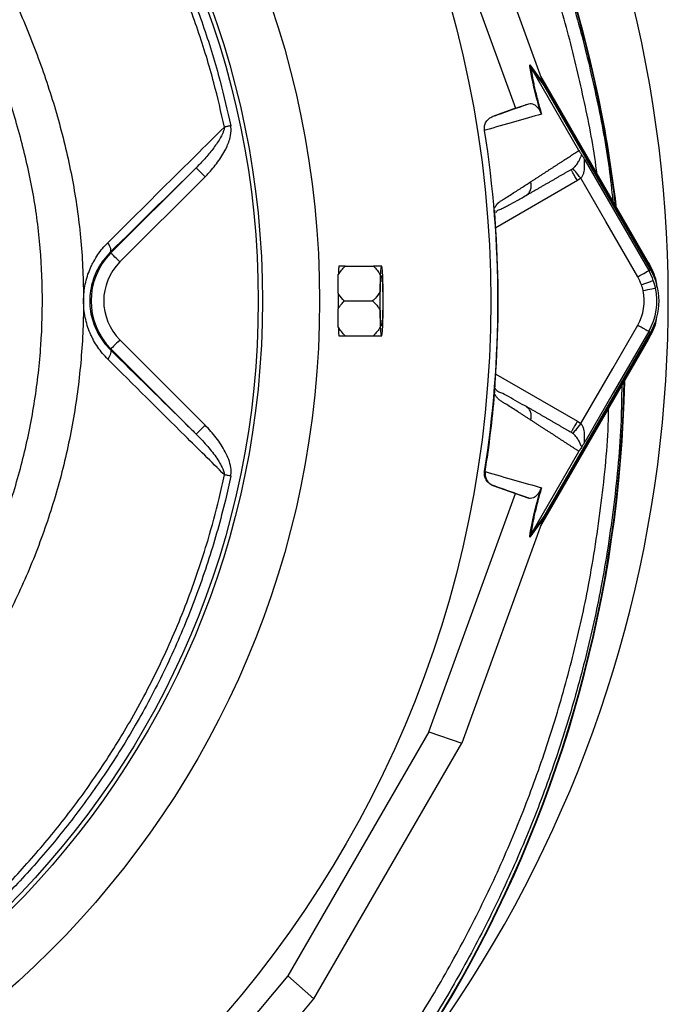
# Model space of a CAD drawing. Header units: millimetres. Extents: x 1190 to 1790, y 1177 to 1877.
# Tile 10 of 13: x 1637 to 1790, y 1411 to 1644. Entities that reach past the tile are written whole.
import ezdxf

# ---------------------------------------------------------------- set-up
doc = ezdxf.new("R2010")
doc.units = ezdxf.units.MM

msp = doc.modelspace()

# ---------------------------------------------------------------- linework, layer by layer
at = {"color": 7, "linetype": 'Continuous', "lineweight": 25}
for p, q in [((1760.38, 1629.2), (1741.2, 1682)), ((1733.43, 1679.37), (1753.91, 1622.97)), ((1757.29, 1633.25), (1760.48, 1628.91)), ((1760.73, 1628.39), (1757.54, 1632.72)), ((1768.94, 1612.98), (1757.55, 1632.71)), ((1759.86, 1630.62), (1785.33, 1586.5)), ((1760.27, 1629.49), (1785.15, 1586.4)), ((1785.88, 1584.82), (1760.73, 1628.39)), ((1773.44, 1625.64), (1773.57, 1625.67)), ((1753.91, 1622.97), (1748.56, 1621.03)), ((1753.91, 1622.97), (1757.1, 1624.05)), ((1748.56, 1621.03), (1748.68, 1621.07)), ((1746.76, 1617.79), (1746.62, 1617.74)), ((1658.23, 1588.72), (1678.38, 1608.87)), ((1680.5, 1606.75), (1660.35, 1586.6)), ((1769.39, 1606.4), (1768.57, 1605.84)), ((1756.28, 1602.21), (1756.62, 1602.49)), ((1749.03, 1598.79), (1749.03, 1598.87)), ((1658.06, 1588.89), (1658.23, 1588.72)), ((1713.66, 1585.6), (1720.37, 1585.6)), ((1722.35, 1585.6), (1722.12, 1585.6)), ((1785.33, 1586.5), (1785.15, 1586.4)), ((1785.45, 1584.57), (1785.88, 1584.82)), ((1721.95, 1583.51), (1721.84, 1579.46)), ((1722.64, 1579.46), (1722.52, 1583.51)), ((1713.43, 1577.37), (1720.14, 1577.37)), ((1721.84, 1575.28), (1721.95, 1571.24)), ((1722.52, 1571.24), (1722.64, 1575.28)), ((1713.66, 1569.15), (1720.37, 1569.15)), ((1722.12, 1569.15), (1722.35, 1569.15)), ((1785.33, 1568.24), (1759.86, 1524.13)), ((1785.15, 1568.35), (1760.27, 1525.26)), ((1760.73, 1526.35), (1785.88, 1569.92)), ((1785.33, 1568.24), (1785.15, 1568.35)), ((1785.45, 1570.17), (1785.88, 1569.92)), ((1658.06, 1565.86), (1658.23, 1566.02)), ((1678.41, 1545.85), (1658.23, 1566.02)), ((1660.35, 1568.14), (1680.53, 1547.97)), ((1749.03, 1555.87), (1749.03, 1555.96)), ((1756.62, 1552.25), (1756.28, 1552.54)), ((1768.57, 1548.9), (1769.39, 1548.34)), ((1757.55, 1522.03), (1768.94, 1541.77)), ((1746.62, 1537), (1746.76, 1536.96)), ((1748.68, 1533.68), (1748.56, 1533.71)), ((1748.56, 1533.71), (1753.91, 1531.77)), ((1733.43, 1475.38), (1753.91, 1531.77)), ((1753.91, 1531.77), (1757.1, 1530.69)), ((1757.54, 1522.02), (1760.73, 1526.35)), ((1760.38, 1525.54), (1741.2, 1472.74)), ((1760.48, 1525.83), (1757.29, 1521.5)), ((1733.43, 1475.38), (1700.08, 1417.63)), ((1733.43, 1475.38), (1741.2, 1472.74)), ((1706.25, 1412.21), (1741.2, 1472.74)), ((1700.08, 1417.63), (1661.49, 1371.69)), ((1700.08, 1417.63), (1706.25, 1412.21)), ((1670.12, 1369.2), (1706.25, 1412.21))]:
    msp.add_line(p, q, dxfattribs=at)
at = {"color": 8, "linetype": 'Continuous', "lineweight": 25}
for p, q in [((1768.57, 1605.84), (1749.26, 1594.69)), ((1749.26, 1560.06), (1768.57, 1548.9))]:
    msp.add_line(p, q, dxfattribs=at)
at = {"color": 7, "linetype": 'Continuous', "lineweight": 25, "flags": 128}
for points in [[(1686.57, 1618.83), (1686.38, 1618.79), (1686.18, 1618.75), (1685.99, 1618.71), (1685.8, 1618.67), (1685.61, 1618.63), (1685.43, 1618.59), (1685.25, 1618.55), (1685.08, 1618.52)], [(1770.42, 1610.61), (1778.84, 1596.03), (1785.45, 1584.57)], [(1680.5, 1606.75), (1680.09, 1607.16), (1679.7, 1607.56), (1679.34, 1607.92), (1679.02, 1608.24), (1678.75, 1608.5), (1678.55, 1608.7), (1678.43, 1608.83), (1678.38, 1608.87)], [(1769.39, 1606.4), (1769.03, 1606.84), (1768.69, 1607.27), (1768.37, 1607.67), (1768.09, 1608.02), (1767.85, 1608.31), (1767.67, 1608.53), (1767.56, 1608.67), (1767.51, 1608.73)], [(1782.86, 1583.07), (1775.32, 1596.14), (1769.39, 1606.4)], [(1658.06, 1588.89), (1658.17, 1589.05), (1658.22, 1589.26), (1658.22, 1589.51), (1658.17, 1589.79), (1658.06, 1590.11), (1657.91, 1590.44), (1657.71, 1590.79), (1657.47, 1591.14)], [(1660.35, 1586.6), (1659.94, 1587.01), (1659.55, 1587.4), (1659.18, 1587.77), (1658.86, 1588.09), (1658.6, 1588.35), (1658.4, 1588.55), (1658.28, 1588.68), (1658.23, 1588.72)], [(1782.86, 1583.07), (1783.35, 1583.36), (1783.83, 1583.64), (1784.27, 1583.89), (1784.66, 1584.12), (1784.99, 1584.3), (1785.23, 1584.44), (1785.39, 1584.54), (1785.45, 1584.57)], [(1785.15, 1586.4), (1786.2, 1584.28), (1786.26, 1584.11)], [(1721.95, 1577.37), (1721.95, 1578.82), (1721.98, 1580.18), (1722.02, 1581.38), (1722.07, 1582.35), (1722.13, 1583.03), (1722.2, 1583.38), (1722.27, 1583.38), (1722.34, 1583.03), (1722.4, 1582.35), (1722.45, 1581.38), (1722.49, 1580.18), (1722.52, 1578.82), (1722.53, 1577.37), (1722.52, 1575.92), (1722.49, 1574.56), (1722.45, 1573.36), (1722.4, 1572.39), (1722.34, 1571.72), (1722.27, 1571.37), (1722.2, 1571.37), (1722.13, 1571.72), (1722.07, 1572.39), (1722.02, 1573.36), (1721.98, 1574.56), (1721.95, 1575.92), (1721.95, 1577.37)], [(1783.72, 1581.22), (1784.26, 1581.41), (1784.78, 1581.6), (1785.26, 1581.77), (1785.68, 1581.92), (1786.03, 1582.05), (1786.3, 1582.14), (1786.47, 1582.2), (1786.54, 1582.23)], [(1784.12, 1579.81), (1784.68, 1579.93), (1785.22, 1580.05), (1785.72, 1580.16), (1786.16, 1580.25), (1786.52, 1580.33), (1786.8, 1580.39), (1786.98, 1580.43), (1787.05, 1580.45)], [(1769.39, 1548.34), (1776.93, 1561.41), (1782.86, 1571.67)], [(1786.26, 1570.63), (1786.2, 1570.46), (1785.15, 1568.35)], [(1785.45, 1570.17), (1777.04, 1555.59), (1770.42, 1544.13)], [(1658.06, 1565.86), (1658.17, 1565.69), (1658.22, 1565.48), (1658.22, 1565.23), (1658.16, 1564.95), (1658.06, 1564.64), (1657.91, 1564.31), (1657.71, 1563.96), (1657.47, 1563.61)], [(1660.35, 1568.14), (1659.94, 1567.73), (1659.55, 1567.34), (1659.18, 1566.98), (1658.86, 1566.66), (1658.6, 1566.39), (1658.4, 1566.19), (1658.28, 1566.07), (1658.23, 1566.02)], [(1680.53, 1547.97), (1680.12, 1547.56), (1679.72, 1547.16), (1679.36, 1546.8), (1679.04, 1546.48), (1678.78, 1546.22), (1678.58, 1546.02), (1678.45, 1545.89), (1678.41, 1545.85)], [(1769.39, 1548.34), (1769.03, 1547.9), (1768.69, 1547.47), (1768.37, 1547.08), (1768.09, 1546.73), (1767.85, 1546.44), (1767.67, 1546.21), (1767.56, 1546.07), (1767.51, 1546.01)], [(1686.58, 1535.92), (1686.38, 1535.96), (1686.19, 1536), (1685.99, 1536.04), (1685.8, 1536.08), (1685.61, 1536.12), (1685.43, 1536.16), (1685.25, 1536.2), (1685.08, 1536.23)]]:
    msp.add_lwpolyline(points, dxfattribs=at)
at = {"color": 7, "linetype": 'Continuous', "lineweight": 25}
for radius in [258.01, 217.51, 204, 203]:
    msp.add_circle((1490.08, 1577.37), radius, dxfattribs=at)
for centre, radius, start, end in [((1490.08, 1577.37), 300, 22.5, 252.1641), ((1500.08, 1568.98), 279.3, 11.7104, 53.6009), ((1500.08, 1568.98), 279.17, 11.7104, 53.5413), ((1490.08, 1577.37), 300, 320.7581, 22.5), ((1478.54, 1564.51), 301.17, 6.8151, 11.7104), ((1478.54, 1564.51), 301.3, 6.7566, 11.7104), ((1490.08, 1577.37), 259.7, 351.0565, 8.9435), ((1669.58, 1577.37), 16.05, 135, 225), ((1669.58, 1577.37), 13.05, 135, 225), ((1716.59, 1584.85), 4.52, 170.4348, 171.1691), ((1743.2, 1582.79), 21.26, 172.4156, 178.0704), ((1701.28, 1582.79), 21.25, 1.9282, 7.585), ((1772.98, 1577.37), 14.4, 19.7042, 30), ((1772.98, 1577.37), 14.9, 330, 30), ((1772.98, 1577.37), 11.4, 19.7042, 30), ((1772.98, 1577.37), 14.4, 12.3248, 19.7042), ((1772.98, 1577.37), 11.4, 12.3248, 19.7042), ((1772.98, 1577.37), 14.4, 330, 12.3248), ((1896.62, 1577.37), 174.8, 179.3148, 180.6852), ((1547.67, 1577.37), 174.98, 359.3155, 0.6845), ((1772.98, 1577.37), 11.4, 330, 12.3248), ((1743.2, 1571.95), 21.26, 181.9296, 187.5844), ((1701.28, 1571.95), 21.25, 352.415, 358.0718), ((1716.59, 1569.9), 4.52, 188.8309, 189.5652), ((1478.54, 1564.51), 301.17, 302.5259, 358.7768), ((1478.54, 1564.51), 301.3, 302.5259, 358.8214)]:
    msp.add_arc(centre, radius, start, end, dxfattribs=at)
for centre, major_axis, ratio, start_param, end_param in [((1761.14, 1627.88), (-5.92, 16.23), 0.015428, 1.483174, 1.50138), ((1489.56, 1583.56), (-18.46, 221.78), 0.999611, 4.609878, 4.629659), ((1489.56, 1571.18), (18.46, 221.78), 0.999611, 4.795119, 4.8149), ((1761.14, 1526.87), (5.92, 16.23), 0.015428, 1.640213, 1.658419)]:
    msp.add_ellipse(centre, major_axis=major_axis, ratio=ratio, start_param=start_param, end_param=end_param, dxfattribs=at)
at = {"color": 8, "linetype": 'Continuous', "lineweight": 25}
for points, knots in [([(1666.41, 1792.48), (1668.76, 1790.78), (1676.19, 1785.37), (1687.89, 1775.18), (1701.45, 1762.03), (1714.05, 1747.97), (1725.18, 1733.75), (1734.9, 1719.52), (1743.37, 1705.42), (1750.34, 1692.07), (1756.04, 1679.65), (1760.66, 1668.27), (1765.25, 1655.4), (1769.57, 1640.97), (1773.3, 1624.97), (1775.83, 1611.63), (1776.68, 1603.6), (1776.96, 1601.01)], [0, 0, 0, 0, 0.038254, 0.12126, 0.204364, 0.287372, 0.370095, 0.44236, 0.514689, 0.586954, 0.640906, 0.69491, 0.748915, 0.821145, 0.89344, 0.965679, 1, 1, 1, 1]), ([(1773.19, 1607.53), (1773.16, 1607.79), (1772.52, 1613.44), (1770.32, 1624.35), (1766.68, 1640.19), (1762.39, 1654.47), (1757.86, 1667.2), (1753.28, 1678.46), (1747.65, 1690.75), (1740.75, 1703.95), (1732.38, 1717.9), (1722.76, 1731.98), (1711.75, 1746.04), (1699.3, 1759.96), (1685.85, 1772.93), (1676.09, 1781.6), (1670.63, 1785.63), (1670.17, 1785.97)], [0, 0, 0, 0, 0.003754, 0.080746, 0.157797, 0.23478, 0.292322, 0.349863, 0.407349, 0.484342, 0.561403, 0.638396, 0.726535, 0.814977, 0.90352, 0.99196, 1, 1, 1, 1]), ([(1588.83, 1460.68), (1589.97, 1461.63), (1594.39, 1465.34), (1601.36, 1472.62), (1609.66, 1482.4), (1617.13, 1492.95), (1623.74, 1504.17), (1629.44, 1516), (1634.14, 1528.25), (1637.8, 1540.86), (1640.37, 1553.75), (1641.84, 1566.84), (1642.19, 1580.01), (1641.4, 1593.07), (1639.4, 1605.94), (1636.31, 1618.53), (1632.28, 1630.86), (1627.26, 1643.35), (1621.23, 1655.94), (1614.07, 1668.52), (1606.04, 1680.56), (1597.35, 1691.79), (1588.03, 1702.17), (1578.19, 1711.71), (1567.7, 1720.57), (1556.63, 1728.65), (1546.29, 1735.17), (1536.82, 1740.24), (1528.32, 1743.97), (1519.55, 1747.01), (1513.13, 1748.63), (1509.68, 1749.28), (1509.25, 1749.36)], [0, 0, 0, 0, 0.012243, 0.047476, 0.082711, 0.117826, 0.153727, 0.189755, 0.225782, 0.261682, 0.297697, 0.333847, 0.369988, 0.405992, 0.441442, 0.477007, 0.512617, 0.548131, 0.58774, 0.627448, 0.667153, 0.706756, 0.744251, 0.781886, 0.819565, 0.857192, 0.89468, 0.920099, 0.945599, 0.971072, 0.996452, 1, 1, 1, 1]), ([(1586.34, 1715.52), (1589.45, 1712.66), (1595.66, 1706.92), (1604.78, 1696.99), (1613.72, 1685.85), (1622.23, 1673.39), (1629.81, 1660.33), (1636.2, 1647.18), (1641.5, 1634.05), (1645.74, 1621.02), (1648.98, 1607.71), (1651.08, 1594.08), (1651.92, 1580.21), (1651.56, 1566.2), (1649.99, 1552.27), (1647.26, 1538.57), (1643.37, 1525.18), (1638.38, 1512.17), (1632.32, 1499.61), (1625.29, 1487.71), (1617.34, 1476.53), (1608.55, 1466.11), (1599.04, 1456.44), (1592.09, 1450.72), (1588.65, 1447.89)], [0, 0, 0, 0, 0.041388, 0.082778, 0.131939, 0.181238, 0.230544, 0.279714, 0.324365, 0.369142, 0.413871, 0.458456, 0.504049, 0.549815, 0.595591, 0.641196, 0.686556, 0.732077, 0.777599, 0.822959, 0.867334, 0.91186, 0.956385, 1, 1, 1, 1]), ([(1756.62, 1602.49), (1756.75, 1602.59), (1757.13, 1602.87), (1757.52, 1603.62), (1757.72, 1604.59), (1757.59, 1605.24), (1757.52, 1605.56)], [0, 0, 0, 0, 0.140588, 0.432388, 0.724184, 1, 1, 1, 1]), ([(1779.06, 1557.37), (1779.03, 1554.61), (1778.92, 1545.19), (1777.36, 1529.19), (1774.54, 1510.55), (1770.71, 1493.2), (1766.24, 1477.12), (1760.88, 1461.27), (1754.62, 1445.72), (1747.5, 1430.49), (1739.54, 1415.67), (1730.77, 1401.3), (1721.21, 1387.42), (1710.58, 1373.69), (1698.83, 1360.23), (1685.92, 1347.13), (1672.24, 1334.86), (1657.92, 1323.41), (1647.84, 1316.56), (1642.82, 1313.15)], [0, 0, 0, 0, 0.0285087, 0.0971446, 0.1655486, 0.2229034, 0.2803029, 0.3376589, 0.395409, 0.4532041, 0.5109554, 0.5688687, 0.6268263, 0.6847385, 0.7478486, 0.811076, 0.8743028, 0.9374119, 1, 1, 1, 1]), ([(1641.19, 1315.63), (1641.19, 1315.63), (1646.57, 1318.32), (1655.96, 1326.12), (1670.37, 1337.04), (1683.86, 1349.31), (1696.65, 1362.24), (1708.29, 1375.58), (1718.81, 1389.17), (1728.27, 1402.92), (1736.96, 1417.15), (1744.84, 1431.83), (1751.89, 1446.9), (1758.08, 1462.31), (1763.39, 1478), (1767.81, 1493.92), (1771.6, 1511.1), (1774.36, 1529.55), (1775.83, 1543.58), (1775.95, 1551.09), (1775.96, 1552.01)], [0, 0, 0, 0, 0, 0.063786, 0.128113, 0.19256, 0.257007, 0.321335, 0.380369, 0.439449, 0.498484, 0.557352, 0.616264, 0.675131, 0.73359, 0.792094, 0.850552, 0.920259, 0.990203, 1, 1, 1, 1]), ([(1757.52, 1549.18), (1757.59, 1549.5), (1757.72, 1550.15), (1757.52, 1551.13), (1757.13, 1551.87), (1756.75, 1552.16), (1756.62, 1552.25)], [0, 0, 0, 0, 0.2758161, 0.5676125, 0.8594122, 1, 1, 1, 1])]:
    msp.add_open_spline(points, degree=3, knots=knots, dxfattribs=at)
at = {"color": 7, "linetype": 'Continuous', "lineweight": 25}
for points, knots in [([(1624.2, 1726.97), (1625.66, 1725.63), (1630.66, 1721.05), (1638.73, 1712.73), (1648.03, 1701.72), (1656.52, 1690.08), (1663.94, 1678.23), (1670.32, 1666.27), (1675.74, 1654.28), (1680.36, 1641.98), (1684, 1630.14), (1685.77, 1622.35), (1686.57, 1618.83)], [0, 0, 0, 0, 0.046958, 0.160218, 0.273767, 0.387315, 0.500574, 0.603978, 0.707603, 0.811228, 0.914632, 1, 1, 1, 1]), ([(1685.08, 1618.52), (1684.29, 1622.01), (1682.53, 1629.74), (1678.92, 1641.48), (1674.32, 1653.7), (1668.94, 1665.59), (1662.35, 1677.91), (1654.38, 1690.5), (1644.89, 1703.16), (1635.77, 1713.5), (1628.37, 1720.9), (1624.53, 1724.4), (1623.07, 1725.72)], [0, 0, 0, 0, 0.085386, 0.188809, 0.292454, 0.396099, 0.499522, 0.625036, 0.75075, 0.876265, 0.953065, 1, 1, 1, 1]), ([(1759.85, 1622.03), (1759.59, 1622.95), (1759.05, 1624.87), (1758.41, 1627.42), (1757.9, 1629.69), (1757.52, 1631.65), (1757.37, 1632.71), (1757.29, 1633.25)], [0, 0, 0, 0, 0.187636, 0.39078, 0.596856, 0.797667, 1, 1, 1, 1]), ([(1757.29, 1633.25), (1757.29, 1633.24), (1757.36, 1633.06), (1757.45, 1632.89), (1757.54, 1632.72)], [0, 0, 0, 0, 0.023776, 1, 1, 1, 1]), ([(1757.55, 1632.71), (1757.62, 1632.09), (1757.73, 1631.4), (1757.93, 1630.26), (1758.01, 1629.86), (1758.18, 1629.02), (1758.28, 1628.57), (1758.58, 1627.19), (1758.83, 1626.19), (1759.39, 1624.02), (1759.71, 1622.85), (1760.08, 1621.58)], [0, 0, 0, 0, 0.25, 0.25, 0.375, 0.375, 0.5, 0.5, 0.75, 0.75, 1, 1, 1, 1]), ([(1757.1, 1624.05), (1757.28, 1624.09), (1757.63, 1624.15), (1758.19, 1623.97), (1758.68, 1623.65), (1759.04, 1623.31), (1759.3, 1623), (1759.52, 1622.67), (1759.69, 1622.41), (1759.82, 1622.09), (1759.85, 1622.03)], [0, 0, 0, 0, 0.276314, 0.544227, 0.717559, 0.828271, 0.898432, 0.942707, 0.987325, 1, 1, 1, 1]), ([(1748.68, 1621.07), (1749.08, 1621.21), (1751.56, 1622.09), (1754.37, 1623.09), (1756.67, 1623.9), (1757.1, 1624.05)], [0, 0, 0, 0, 0.133372, 0.835603, 1, 1, 1, 1]), ([(1746.62, 1617.74), (1746.57, 1618.09), (1746.57, 1618.43), (1746.7, 1619.12), (1746.82, 1619.44), (1747.09, 1619.89), (1747.19, 1620.03), (1747.41, 1620.29), (1747.54, 1620.41), (1747.94, 1620.74), (1748.23, 1620.91), (1748.56, 1621.03)], [0, 0, 0, 0, 0.25, 0.25, 0.5, 0.5, 0.625, 0.625, 0.75, 0.75, 1, 1, 1, 1]), ([(1760.08, 1621.58), (1758.06, 1621), (1755.95, 1620.4), (1751.51, 1619.13), (1749.19, 1618.47), (1746.76, 1617.77)], [0, 0, 0, 0, 0.5, 0.5, 1, 1, 1, 1]), ([(1657.47, 1591.14), (1662.11, 1595.75), (1666.72, 1600.33), (1675.92, 1609.45), (1680.51, 1613.99), (1685.08, 1618.52)], [0, 0, 0, 0, 0.5, 0.5, 1, 1, 1, 1]), ([(1685.08, 1618.52), (1685.06, 1618.26), (1685, 1618.02), (1684.86, 1617.54), (1684.77, 1617.31), (1684.48, 1616.63), (1684.24, 1616.19), (1683.49, 1614.9), (1682.92, 1614.09), (1681.72, 1612.52), (1681.08, 1611.76), (1679.77, 1610.29), (1679.08, 1609.57), (1678.38, 1608.87)], [0, 0, 0, 0, 0.0625, 0.0625, 0.125, 0.125, 0.25, 0.25, 0.5, 0.5, 0.75, 0.75, 1, 1, 1, 1]), ([(1680.5, 1606.75), (1680.72, 1606.97), (1681.78, 1608.06), (1683.54, 1610.16), (1685.36, 1613.05), (1686.44, 1615.73), (1686.75, 1617.66), (1686.61, 1618.59), (1686.57, 1618.83)], [0, 0, 0, 0, 0.0660944, 0.327344, 0.5880869, 0.7982006, 0.9482835, 1, 1, 1, 1]), ([(1757.52, 1605.56), (1757.72, 1605.69), (1758.12, 1605.94), (1758.7, 1606.32), (1759.29, 1606.7), (1759.86, 1607.08), (1760.44, 1607.45), (1761, 1607.81), (1761.57, 1608.18), (1762.13, 1608.54), (1762.68, 1608.9), (1763.23, 1609.26), (1763.77, 1609.61), (1764.31, 1609.96), (1764.84, 1610.31), (1765.37, 1610.65), (1765.89, 1610.99), (1766.41, 1611.33), (1766.93, 1611.67), (1767.44, 1612), (1767.94, 1612.33), (1768.44, 1612.66), (1768.77, 1612.87), (1768.94, 1612.98)], [0, 0, 0, 0, 0.0453363, 0.0908939, 0.1366742, 0.1826782, 0.2289071, 0.2753619, 0.3220437, 0.3689537, 0.4160929, 0.4634623, 0.5110629, 0.5588958, 0.6069619, 0.6552622, 0.7037976, 0.7525692, 0.8015777, 0.8508242, 0.9003095, 0.9500345, 1, 1, 1, 1]), ([(1768.94, 1612.98), (1769.02, 1612.83), (1769.11, 1612.69), (1769.25, 1612.46), (1769.31, 1612.36), (1769.42, 1612.19), (1769.47, 1612.11), (1769.56, 1611.98), (1769.6, 1611.92), (1769.64, 1611.86)], [0, 0, 0, 0, 0.25, 0.25, 0.5, 0.5, 0.75, 0.75, 1, 1, 1, 1]), ([(1767.51, 1608.73), (1767.7, 1608.89), (1767.86, 1609.04), (1768.16, 1609.36), (1768.29, 1609.52), (1768.63, 1609.98), (1768.81, 1610.27), (1769.11, 1610.82), (1769.23, 1611.08), (1769.44, 1611.53), (1769.54, 1611.73), (1769.64, 1611.86)], [0, 0, 0, 0, 0.125, 0.125, 0.25, 0.25, 0.5, 0.5, 0.75, 0.75, 1, 1, 1, 1]), ([(1770.42, 1610.61), (1770.38, 1610.68), (1770.34, 1610.74), (1770.26, 1610.81), (1770.22, 1610.82), (1770.17, 1610.78), (1770.16, 1610.72), (1770.15, 1610.57), (1770.15, 1610.48), (1770.15, 1610.2), (1770.17, 1609.99), (1770.18, 1609.56), (1770.19, 1609.34), (1770.17, 1608.66), (1770.14, 1608.19), (1769.97, 1607.49), (1769.9, 1607.26), (1769.75, 1606.92), (1769.69, 1606.81), (1769.55, 1606.6), (1769.48, 1606.49), (1769.39, 1606.4)], [0, 0, 0, 0, 0.0625, 0.0625, 0.125, 0.125, 0.1875, 0.1875, 0.25, 0.25, 0.375, 0.375, 0.5, 0.5, 0.75, 0.75, 0.875, 0.875, 0.9375, 0.9375, 1, 1, 1, 1]), ([(1769.64, 1611.86), (1769.68, 1611.8), (1769.73, 1611.73), (1769.84, 1611.57), (1769.9, 1611.47), (1770.03, 1611.25), (1770.11, 1611.13), (1770.26, 1610.88), (1770.34, 1610.74), (1770.42, 1610.61)], [0, 0, 0, 0, 0.25, 0.25, 0.5, 0.5, 0.75, 0.75, 1, 1, 1, 1]), ([(1767.07, 1608.44), (1766.88, 1608.32), (1766.48, 1608.1), (1765.88, 1607.75), (1765.28, 1607.4), (1764.67, 1607.05), (1764.06, 1606.7), (1763.44, 1606.34), (1762.82, 1605.98), (1762.19, 1605.62), (1761.55, 1605.25), (1760.91, 1604.88), (1760.27, 1604.51), (1759.61, 1604.13), (1758.96, 1603.75), (1758.3, 1603.37), (1757.63, 1602.99), (1756.96, 1602.6), (1756.51, 1602.34), (1756.28, 1602.21)], [0, 0, 0, 0, 0.061953, 0.123509, 0.18467, 0.245435, 0.305808, 0.365787, 0.425376, 0.484574, 0.543383, 0.601804, 0.659839, 0.717488, 0.774753, 0.831636, 0.888137, 0.944258, 1, 1, 1, 1]), ([(1768.57, 1605.84), (1768.38, 1606.18), (1768.18, 1606.52), (1767.82, 1607.15), (1767.65, 1607.44), (1767.37, 1607.92), (1767.26, 1608.11), (1767.11, 1608.37), (1767.07, 1608.44), (1767.07, 1608.44)], [0, 0, 0, 0, 0.25, 0.25, 0.5, 0.5, 0.75, 0.75, 1, 1, 1, 1]), ([(1748.98, 1599.39), (1749.02, 1599.45), (1749.09, 1599.58), (1749.2, 1599.75), (1749.3, 1599.91), (1749.41, 1600.07), (1749.52, 1600.21), (1749.63, 1600.34), (1749.75, 1600.47), (1749.86, 1600.58), (1750.01, 1600.71), (1750.21, 1600.87), (1750.51, 1601.06), (1750.89, 1601.3), (1751.31, 1601.57), (1752, 1602.01), (1752.96, 1602.62), (1754.14, 1603.38), (1755.29, 1604.12), (1756.42, 1604.85), (1757.15, 1605.32), (1757.52, 1605.56)], [0, 0, 0, 0, 0.013423, 0.026738, 0.039956, 0.053088, 0.066144, 0.079134, 0.09207, 0.104963, 0.117824, 0.141662, 0.172831, 0.217057, 0.263491, 0.312127, 0.449156, 0.58733, 0.723761, 0.861313, 1, 1, 1, 1]), ([(1749.27, 1598.32), (1749.36, 1598.44), (1749.76, 1598.89), (1750.48, 1599.1), (1751.35, 1599.54), (1752.64, 1600.19), (1754.4, 1601.17), (1755.87, 1602.02), (1756.65, 1602.46)], [0, 0, 0, 0, 0.038413, 0.157591, 0.277264, 0.405509, 0.686371, 1, 1, 1, 1]), ([(1749.29, 1594.1), (1749.29, 1594.19), (1749.28, 1594.35), (1749.26, 1594.59), (1749.25, 1594.82), (1749.23, 1595.06), (1749.22, 1595.29), (1749.2, 1595.52), (1749.19, 1595.75), (1749.18, 1595.97), (1749.16, 1596.2), (1749.15, 1596.48), (1749.13, 1596.83), (1749.1, 1597.22), (1749.08, 1597.58), (1749.07, 1597.92), (1749.05, 1598.24), (1749.04, 1598.53), (1749.04, 1598.7), (1749.03, 1598.79)], [0, 0, 0, 0, 0.043926, 0.087482, 0.130742, 0.173781, 0.216675, 0.259499, 0.302332, 0.345249, 0.388327, 0.431642, 0.51487, 0.596532, 0.677148, 0.757255, 0.837402, 0.918139, 1, 1, 1, 1]), ([(1749.29, 1594.1), (1749.26, 1594.56), (1749.21, 1595.49), (1749.13, 1596.79), (1749.07, 1597.82), (1749.06, 1598.21), (1749.06, 1598.34)], [0, 0, 0, 0, 0.2721494, 0.5516914, 0.845295, 1, 1, 1, 1]), ([(1657.47, 1563.61), (1657.04, 1564.04), (1656.62, 1564.49), (1655.84, 1565.43), (1655.47, 1565.93), (1654.77, 1566.95), (1654.44, 1567.48), (1653.99, 1568.31), (1653.84, 1568.6), (1653.56, 1569.17), (1653.43, 1569.47), (1652.8, 1570.95), (1652.42, 1572.18), (1652.02, 1574.11), (1651.92, 1574.77), (1651.79, 1576.08), (1651.73, 1577.4), (1651.79, 1578.71), (1651.93, 1580.03), (1652.03, 1580.69), (1652.43, 1582.61), (1652.82, 1583.84), (1653.44, 1585.3), (1653.57, 1585.59), (1653.85, 1586.17), (1654, 1586.45), (1654.46, 1587.28), (1654.78, 1587.82), (1655.83, 1589.35), (1656.61, 1590.28), (1657.47, 1591.14)], [0, 0, 0, 0, 0.0625, 0.0625, 0.125, 0.125, 0.1875, 0.1875, 0.21875, 0.21875, 0.25, 0.25, 0.375, 0.375, 0.4375, 0.4375, 0.5, 0.5625, 0.5625, 0.625, 0.625, 0.75, 0.75, 0.78125, 0.78125, 0.8125, 0.8125, 0.875, 0.875, 1, 1, 1, 1]), ([(1658.06, 1588.89), (1657.51, 1588.29), (1656.38, 1587.09), (1655.02, 1584.9), (1653.97, 1582.44), (1653.36, 1579.9), (1653.16, 1577.33), (1653.35, 1574.94), (1653.87, 1572.67), (1654.68, 1570.56), (1655.78, 1568.57), (1656.94, 1567.01), (1657.76, 1566.17), (1658.06, 1565.86)], [0, 0, 0, 0, 0.102079, 0.206779, 0.307139, 0.411407, 0.500355, 0.59266, 0.67649, 0.762742, 0.852721, 0.944805, 1, 1, 1, 1]), ([(1712.03, 1583.62), (1712.53, 1584.3), (1713.03, 1584.98), (1713.65, 1585.59), (1713.66, 1585.6)], [0, 0, 0, 0, 0.987551, 1, 1, 1, 1]), ([(1712.13, 1585.54), (1712.1, 1585.25), (1712.06, 1584.78), (1712.04, 1583.94), (1712.03, 1583.62)], [0, 0, 0, 0, 0.6210787, 1, 1, 1, 1]), ([(1713.66, 1585.6), (1713.38, 1585.6), (1712.78, 1585.6), (1712.36, 1585.6), (1712.14, 1585.6)], [0, 0, 0, 0, 0.479807, 1, 1, 1, 1]), ([(1720.37, 1585.6), (1720.65, 1585.3), (1721.26, 1584.65), (1721.71, 1583.91), (1721.95, 1583.51)], [0, 0, 0, 0, 0.461378, 1, 1, 1, 1]), ([(1722.12, 1585.6), (1721.84, 1585.6), (1721.33, 1585.6), (1720.67, 1585.6), (1720.37, 1585.6)], [0, 0, 0, 0, 0.55134, 1, 1, 1, 1]), ([(1785.33, 1586.5), (1786.09, 1585.08), (1787.1, 1583.18), (1787.31, 1581.06), (1787.36, 1580.54)], [0, 0, 0, 0, 0.752144, 1, 1, 1, 1]), ([(1711.99, 1579.22), (1711.98, 1578.61), (1711.98, 1578), (1711.98, 1577.06), (1711.98, 1576.75), (1711.98, 1576.13), (1711.98, 1575.83), (1711.99, 1575.53)], [0, 0, 0, 0, 0.5, 0.5, 0.75, 0.75, 1, 1, 1, 1]), ([(1713.43, 1577.37), (1712.98, 1577.87), (1712.44, 1578.45), (1712.05, 1579.11), (1711.99, 1579.22)], [0, 0, 0, 0, 0.843882, 1, 1, 1, 1]), ([(1721.84, 1579.46), (1721.51, 1578.97), (1721.01, 1578.23), (1720.36, 1577.59), (1720.14, 1577.37)], [0, 0, 0, 0, 0.662988, 1, 1, 1, 1]), ([(1711.99, 1575.53), (1712.22, 1575.89), (1712.65, 1576.54), (1713.19, 1577.12), (1713.43, 1577.37)], [0, 0, 0, 0, 0.561523, 1, 1, 1, 1]), ([(1720.14, 1577.37), (1720.58, 1576.93), (1721.22, 1576.27), (1721.69, 1575.52), (1721.84, 1575.28)], [0, 0, 0, 0, 0.68242, 1, 1, 1, 1]), ([(1787.27, 1573.5), (1787.24, 1573.22), (1787.03, 1571.34), (1786.11, 1569.66), (1785.33, 1568.24)], [0, 0, 0, 0, 0.153545, 1, 1, 1, 1]), ([(1712.03, 1571.13), (1712.04, 1570.75), (1712.06, 1569.91), (1712.1, 1569.46), (1712.13, 1569.2)], [0, 0, 0, 0, 0.451278, 1, 1, 1, 1]), ([(1713.66, 1569.15), (1713.35, 1569.46), (1712.73, 1570.08), (1712.26, 1570.78), (1712.03, 1571.13)], [0, 0, 0, 0, 0.506633, 1, 1, 1, 1]), ([(1721.95, 1571.24), (1721.94, 1571.22), (1721.54, 1570.46), (1720.95, 1569.79), (1720.37, 1569.15)], [0, 0, 0, 0, 0.02562, 1, 1, 1, 1]), ([(1782.86, 1571.67), (1783.22, 1571.46), (1783.97, 1571.03), (1784.83, 1570.53), (1785.34, 1570.24), (1785.42, 1570.19), (1785.45, 1570.17)], [0, 0, 0, 0, 0.2707, 0.562317, 0.789298, 1, 1, 1, 1]), ([(1712.14, 1569.15), (1712.57, 1569.15), (1713.03, 1569.15), (1713.63, 1569.15), (1713.66, 1569.15)], [0, 0, 0, 0, 0.944003, 1, 1, 1, 1]), ([(1720.37, 1569.15), (1720.7, 1569.15), (1721.36, 1569.15), (1721.87, 1569.15), (1722.12, 1569.15)], [0, 0, 0, 0, 0.498187, 1, 1, 1, 1]), ([(1658.06, 1565.86), (1664.18, 1559.83), (1670.99, 1553.14), (1677.73, 1546.51), (1678.41, 1545.85)], [0, 0, 0, 0, 0.899641, 1, 1, 1, 1]), ([(1685.08, 1536.23), (1681.98, 1539.3), (1672.83, 1548.36), (1663.58, 1557.54), (1657.47, 1563.61)], [0, 0, 0, 0, 0.3391819, 1, 1, 1, 1]), ([(1749.03, 1555.96), (1749.04, 1556), (1749.04, 1556.1), (1749.04, 1556.24), (1749.05, 1556.4), (1749.06, 1556.56), (1749.06, 1556.73), (1749.07, 1556.9), (1749.08, 1557.09), (1749.09, 1557.28), (1749.1, 1557.47), (1749.11, 1557.68), (1749.12, 1557.89), (1749.14, 1558.1), (1749.15, 1558.4), (1749.18, 1558.77), (1749.2, 1559.22), (1749.23, 1559.69), (1749.26, 1560.16), (1749.28, 1560.48), (1749.29, 1560.64)], [0, 0, 0, 0, 0.044249, 0.088104, 0.131646, 0.174957, 0.218124, 0.261231, 0.304365, 0.347611, 0.391054, 0.434778, 0.478866, 0.523398, 0.568452, 0.654809, 0.74053, 0.826228, 0.912518, 1, 1, 1, 1]), ([(1749.06, 1556.38), (1749.06, 1556.48), (1749.07, 1556.83), (1749.12, 1557.81), (1749.2, 1559.16), (1749.26, 1560.15), (1749.29, 1560.64)], [0, 0, 0, 0, 0.119819, 0.412336, 0.710137, 1, 1, 1, 1]), ([(1756.65, 1552.28), (1755.17, 1553.11), (1753.07, 1554.28), (1750.8, 1555.57), (1749.67, 1555.85), (1749.23, 1556.52), (1749.07, 1556.76)], [0, 0, 0, 0, 0.5784471, 0.819658, 0.9355317, 1, 1, 1, 1]), ([(1748.98, 1555.35), (1748.99, 1555.39), (1748.99, 1555.47), (1749, 1555.58), (1749.01, 1555.68), (1749.02, 1555.78), (1749.03, 1555.84), (1749.03, 1555.87)], [0, 0, 0, 0, 0.212576, 0.416535, 0.614103, 0.807726, 1, 1, 1, 1]), ([(1757.52, 1549.18), (1757.32, 1549.32), (1756.91, 1549.58), (1756.28, 1549.98), (1755.65, 1550.39), (1755.01, 1550.8), (1754.18, 1551.34), (1753.13, 1552.01), (1752.07, 1552.69), (1751.21, 1553.24), (1750.68, 1553.57), (1750.31, 1553.81), (1750.1, 1553.97), (1749.92, 1554.11), (1749.74, 1554.28), (1749.56, 1554.49), (1749.36, 1554.74), (1749.17, 1555.03), (1749.05, 1555.25), (1748.98, 1555.35)], [0, 0, 0, 0, 0.077777, 0.1552, 0.232272, 0.308995, 0.385372, 0.530526, 0.674474, 0.747423, 0.819615, 0.846383, 0.869761, 0.889755, 0.906383, 0.929523, 0.9528, 0.976272, 1, 1, 1, 1]), ([(1756.28, 1552.54), (1756.49, 1552.41), (1756.92, 1552.17), (1757.56, 1551.8), (1758.19, 1551.44), (1758.81, 1551.08), (1759.43, 1550.72), (1760.05, 1550.36), (1760.66, 1550.01), (1761.27, 1549.66), (1761.87, 1549.31), (1762.47, 1548.97), (1763.06, 1548.62), (1763.65, 1548.29), (1764.23, 1547.95), (1764.81, 1547.61), (1765.38, 1547.28), (1765.95, 1546.95), (1766.52, 1546.63), (1766.89, 1546.41), (1767.07, 1546.31)], [0, 0, 0, 0, 0.052635, 0.105609, 0.158921, 0.212573, 0.266566, 0.320902, 0.375581, 0.430604, 0.485973, 0.541688, 0.597751, 0.654162, 0.710923, 0.768034, 0.825496, 0.883311, 0.941478, 1, 1, 1, 1]), ([(1686.58, 1535.92), (1686.61, 1536.14), (1686.72, 1536.8), (1686.6, 1538.14), (1686.14, 1539.84), (1685.03, 1542.25), (1683.24, 1545.06), (1681.43, 1547), (1680.53, 1547.97)], [0, 0, 0, 0, 0.049161, 0.143485, 0.285978, 0.428991, 0.714197, 1, 1, 1, 1]), ([(1768.94, 1541.77), (1768.76, 1541.88), (1768.39, 1542.12), (1767.84, 1542.48), (1767.28, 1542.85), (1766.71, 1543.22), (1766.14, 1543.59), (1765.56, 1543.97), (1764.98, 1544.35), (1764.39, 1544.73), (1763.8, 1545.12), (1763.2, 1545.51), (1762.59, 1545.9), (1761.98, 1546.3), (1761.36, 1546.7), (1760.74, 1547.1), (1760.11, 1547.51), (1759.47, 1547.92), (1758.83, 1548.34), (1758.18, 1548.76), (1757.74, 1549.04), (1757.52, 1549.18)], [0, 0, 0, 0, 0.055211, 0.110128, 0.164753, 0.219086, 0.273129, 0.326884, 0.38035, 0.43353, 0.486425, 0.539036, 0.591365, 0.643413, 0.695181, 0.746671, 0.797884, 0.848822, 0.899487, 0.949879, 1, 1, 1, 1]), ([(1768.57, 1548.9), (1768.38, 1548.56), (1768.18, 1548.22), (1767.82, 1547.6), (1767.65, 1547.31), (1767.37, 1546.83), (1767.26, 1546.63), (1767.11, 1546.37), (1767.07, 1546.31), (1767.07, 1546.31)], [0, 0, 0, 0, 0.25, 0.25, 0.5, 0.5, 0.75, 0.75, 1, 1, 1, 1]), ([(1769.39, 1548.34), (1769.43, 1548.3), (1769.47, 1548.25), (1769.55, 1548.15), (1769.59, 1548.1), (1769.68, 1547.94), (1769.74, 1547.83), (1769.9, 1547.49), (1769.97, 1547.25), (1770.14, 1546.55), (1770.17, 1546.08), (1770.19, 1545.4), (1770.18, 1545.18), (1770.17, 1544.75), (1770.15, 1544.54), (1770.15, 1544.26), (1770.15, 1544.17), (1770.16, 1544.03), (1770.17, 1543.97), (1770.22, 1543.92), (1770.26, 1543.93), (1770.34, 1544.01), (1770.38, 1544.07), (1770.42, 1544.13)], [0, 0, 0, 0, 0.03125, 0.03125, 0.0625, 0.0625, 0.125, 0.125, 0.25, 0.25, 0.5, 0.5, 0.625, 0.625, 0.75, 0.75, 0.8125, 0.8125, 0.875, 0.875, 0.9375, 0.9375, 1, 1, 1, 1]), ([(1678.41, 1545.85), (1679.23, 1545), (1680.88, 1543.3), (1683.03, 1540.58), (1684.43, 1538.36), (1684.99, 1536.86), (1685.06, 1536.39), (1685.08, 1536.23)], [0, 0, 0, 0, 0.299823, 0.599409, 0.879099, 0.96139, 1, 1, 1, 1]), ([(1769.64, 1542.88), (1769.54, 1543.02), (1769.44, 1543.21), (1769.23, 1543.66), (1769.11, 1543.92), (1768.81, 1544.47), (1768.63, 1544.76), (1768.29, 1545.23), (1768.16, 1545.38), (1767.87, 1545.7), (1767.7, 1545.86), (1767.51, 1546.01)], [0, 0, 0, 0, 0.25, 0.25, 0.5, 0.5, 0.75, 0.75, 0.875, 0.875, 1, 1, 1, 1]), ([(1769.64, 1542.88), (1769.56, 1542.77), (1769.48, 1542.64), (1769.31, 1542.39), (1769.25, 1542.29), (1769.15, 1542.12), (1769.11, 1542.06), (1769.03, 1541.93), (1768.99, 1541.86), (1768.95, 1541.78)], [0, 0, 0, 0, 0.5, 0.5, 0.75, 0.75, 0.875, 0.875, 1, 1, 1, 1]), ([(1769.64, 1542.88), (1769.68, 1542.94), (1769.73, 1543.01), (1769.84, 1543.18), (1769.9, 1543.28), (1770.03, 1543.49), (1770.11, 1543.61), (1770.26, 1543.86), (1770.34, 1544), (1770.42, 1544.13)], [0, 0, 0, 0, 0.25, 0.25, 0.5, 0.5, 0.75, 0.75, 1, 1, 1, 1]), ([(1623.19, 1429.06), (1625.85, 1431.53), (1631.7, 1436.94), (1640.08, 1445.97), (1648.34, 1456.03), (1655.92, 1466.61), (1663.27, 1478.41), (1670.15, 1491.52), (1676.35, 1505.94), (1680.79, 1519.04), (1683.53, 1529.19), (1684.67, 1534.36), (1685.08, 1536.23)], [0, 0, 0, 0, 0.086597, 0.189857, 0.293337, 0.396817, 0.500076, 0.624634, 0.749386, 0.873944, 0.95417, 1, 1, 1, 1]), ([(1686.58, 1535.92), (1686.16, 1534.03), (1684.71, 1527.46), (1681.57, 1516.35), (1676.71, 1502.78), (1670.89, 1489.6), (1664.35, 1477.25), (1657.2, 1465.76), (1649.56, 1455.09), (1641.24, 1444.95), (1632.79, 1435.85), (1626.91, 1430.4), (1624.22, 1427.91)], [0, 0, 0, 0, 0.045828, 0.159203, 0.27287, 0.386536, 0.499911, 0.603173, 0.706655, 0.810137, 0.913398, 1, 1, 1, 1]), ([(1748.56, 1533.71), (1748.23, 1533.83), (1747.94, 1534), (1747.4, 1534.45), (1747.18, 1534.71), (1746.91, 1535.16), (1746.84, 1535.31), (1746.72, 1535.63), (1746.67, 1535.8), (1746.57, 1536.31), (1746.57, 1536.66), (1746.62, 1537)], [0, 0, 0, 0, 0.25, 0.25, 0.5, 0.5, 0.625, 0.625, 0.75, 0.75, 1, 1, 1, 1]), ([(1746.76, 1536.96), (1746.74, 1536.62), (1746.69, 1535.95), (1747.06, 1534.98), (1747.71, 1534.17), (1748.33, 1533.8), (1748.67, 1533.68), (1748.68, 1533.68)], [0, 0, 0, 0, 0.243076, 0.486112, 0.730219, 0.994534, 1, 1, 1, 1]), ([(1746.76, 1536.98), (1749.19, 1536.27), (1751.51, 1535.61), (1755.95, 1534.34), (1758.06, 1533.74), (1760.08, 1533.16)], [0, 0, 0, 0, 0.5, 0.5, 1, 1, 1, 1]), ([(1757.1, 1530.69), (1756.89, 1530.77), (1754.81, 1531.5), (1752.04, 1532.48), (1749.32, 1533.45), (1748.68, 1533.68)], [0, 0, 0, 0, 0.082091, 0.78432, 1, 1, 1, 1]), ([(1759.85, 1532.72), (1759.82, 1532.64), (1759.7, 1532.37), (1759.49, 1532.02), (1759.24, 1531.65), (1758.76, 1531.14), (1758.14, 1530.7), (1757.56, 1530.6), (1757.23, 1530.66), (1757.1, 1530.69)], [0, 0, 0, 0, 0.014357, 0.049627, 0.124372, 0.19944, 0.496383, 0.793753, 1, 1, 1, 1]), ([(1757.29, 1521.5), (1757.33, 1521.77), (1757.48, 1522.82), (1757.82, 1524.69), (1758.41, 1527.32), (1759.05, 1529.87), (1759.59, 1531.8), (1759.85, 1532.72)], [0, 0, 0, 0, 0.106677, 0.403092, 0.607771, 0.812344, 1, 1, 1, 1]), ([(1760.08, 1533.16), (1759.71, 1531.9), (1759.39, 1530.72), (1758.83, 1528.55), (1758.59, 1527.55), (1758.28, 1526.17), (1758.18, 1525.73), (1758.01, 1524.89), (1757.94, 1524.49), (1757.73, 1523.35), (1757.62, 1522.66), (1757.55, 1522.03)], [0, 0, 0, 0, 0.25, 0.25, 0.5, 0.5, 0.625, 0.625, 0.75, 0.75, 1, 1, 1, 1]), ([(1757.54, 1522.02), (1757.45, 1521.85), (1757.36, 1521.68), (1757.29, 1521.5), (1757.29, 1521.5)], [0, 0, 0, 0, 0.976224, 1, 1, 1, 1])]:
    msp.add_open_spline(points, degree=3, knots=knots, dxfattribs=at)
for points in [[(1757.54, 1632.72), (1757.54, 1632.72), (1757.54, 1632.71), (1757.55, 1632.71)], [(1760.73, 1628.39), (1760.63, 1628.56), (1760.55, 1628.73), (1760.48, 1628.91)], [(1759.85, 1622.03), (1759.92, 1621.87), (1759.99, 1621.72), (1760.08, 1621.58)], [(1678.38, 1608.87), (1671.64, 1602.25), (1664.88, 1595.6), (1658.06, 1588.89)], [(1767.07, 1608.44), (1767.23, 1608.53), (1767.37, 1608.62), (1767.51, 1608.73)], [(1749.29, 1560.64), (1750.01, 1571.78), (1750.01, 1582.96), (1749.29, 1594.1)], [(1746.76, 1536.97), (1747.24, 1540.02), (1748.09, 1546.13), (1748.72, 1552.28), (1748.98, 1555.35)], [(1767.51, 1546.01), (1767.37, 1546.12), (1767.23, 1546.22), (1767.07, 1546.31)], [(1759.85, 1532.72), (1759.92, 1532.87), (1759.99, 1533.02), (1760.08, 1533.16)], [(1760.48, 1525.83), (1760.55, 1526.02), (1760.63, 1526.19), (1760.73, 1526.35)], [(1757.55, 1522.03), (1757.54, 1522.03), (1757.54, 1522.03), (1757.54, 1522.02)]]:
    msp.add_open_spline(points, degree=3, dxfattribs=at)

doc.saveas('drawing.dxf')
